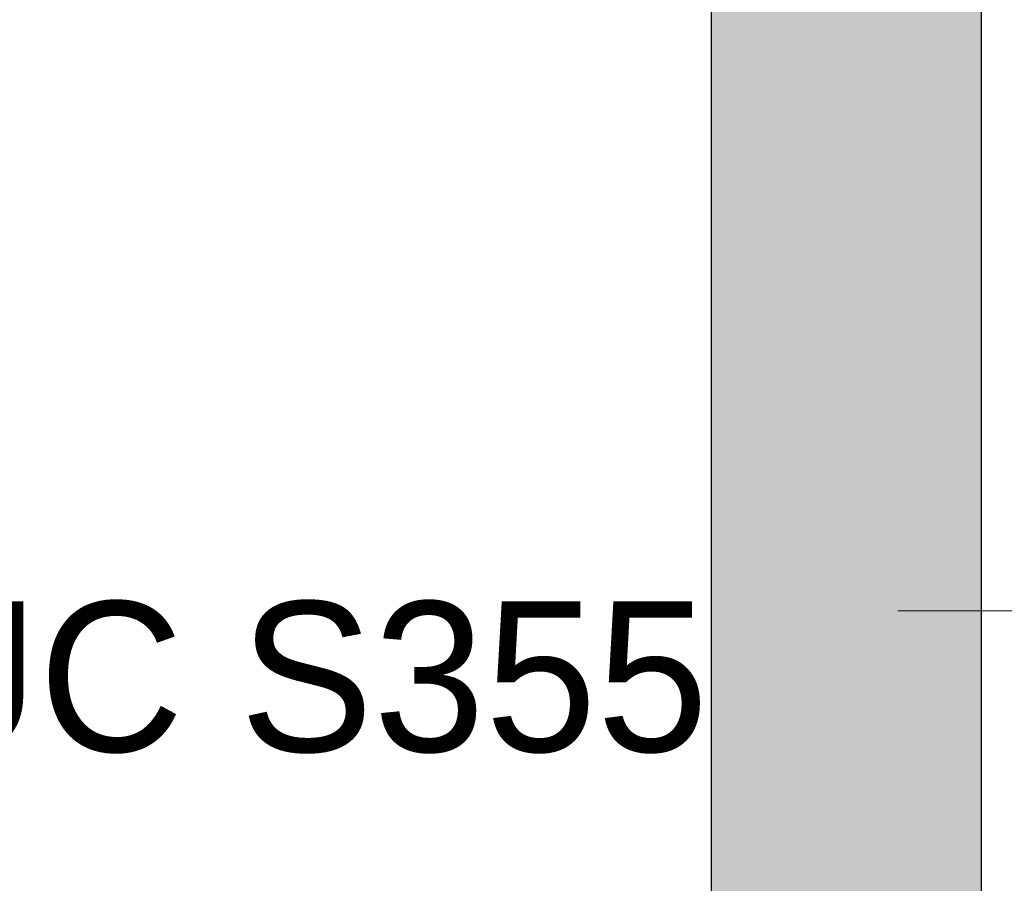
# Model space of a CAD drawing. Header units: millimetres. Extents: x -2119 to 20631, y -2973 to 10107.
# Tile 14 of 33: x 5496 to 6537, y 6929 to 7842. Entities that reach past the tile are written whole.
import ezdxf

# ---------------------------------------------------------------- set-up
doc = ezdxf.new("R2010")
doc.units = ezdxf.units.MM
for name, color, linetype in [('FILL-WHITE', 7, 'Continuous'), ('LINE-CORE', 7, 'Continuous'), ('LINE-INK', 7, 'Continuous'), ('TEXT-INK', 7, 'Continuous')]:
    doc.layers.add(name, color=color, linetype=linetype)

msp = doc.modelspace()

# ---------------------------------------------------------------- hatches: boundary and pattern name
at = {"layer": 'FILL-WHITE', "true_color": 0xffffff}
h = msp.add_hatch(color=7, dxfattribs=at)
h.dxf.hatch_style = 1
h.paths.add_polyline_path([(6227, 9227), (6512.7, 9227), (6512.6, 6674.1), (6226.9, 6674.1), (6227, 9227)])
h = msp.add_hatch(color=7, dxfattribs=at)
h.dxf.hatch_style = 1
h.paths.add_polyline_path([(6227.3, 3350), (6227.3, 9227), (6513, 9227), (6513, 3350), (6227.3, 3350)])
h = msp.add_hatch(color=7, dxfattribs=at)
h.dxf.hatch_style = 1
h.paths.add_polyline_path([(6227.2, 8900.5), (6512.9, 8900.5), (6513, 8900.9), (6512.9, 8900.5), (6512.9, 6500), (6227.2, 6500)])
h = msp.add_hatch(color=7, dxfattribs=at)
h.dxf.hatch_style = 1
h.paths.add_polyline_path([(6512.9, 8900.5), (6512.9, 6500), (6227.2, 6500), (6227.2, 8900.5)])

# ---------------------------------------------------------------- linework, layer by layer
at = {"layer": 'LINE-CORE', "lineweight": 5}
for points in [[(6227, 9227), (6227, 9227), (6512.7, 9227), (6512.6, 6674.1), (6512.6, 6674.1), (6512.6, 6674.1), (6512.6, 6674.1), (6226.9, 6674.1), (6227, 9227), (6227, 9227)], [(6227.3, 3350), (6227.3, 3350), (6227.3, 9227), (6513, 9227), (6513, 9227), (6513, 9227), (6513, 9227), (6513, 3350), (6227.3, 3350), (6227.3, 3350)], [(6227.2, 8900.5), (6512.9, 8900.5), (6513, 8900.9), (6512.9, 8900.5), (6512.9, 6500), (6227.2, 6500)], [(6512.9, 8900.5), (6512.9, 6500), (6227.2, 6500), (6227.2, 8900.5)]]:
    msp.add_lwpolyline(points, close=True, dxfattribs=at)
at = {"layer": 'LINE-INK', "lineweight": 5}
msp.add_line((6699.3, 7217.3), (6424.3, 7217.3), dxfattribs=at)

# ---------------------------------------------------------------- texts
at = {"layer": 'TEXT-INK'}
msp.add_text('SF-S04 152X152X37 UC S355', height=158.75, dxfattribs=at).set_placement((3297.4, 7068.5))

doc.saveas('drawing.dxf')
